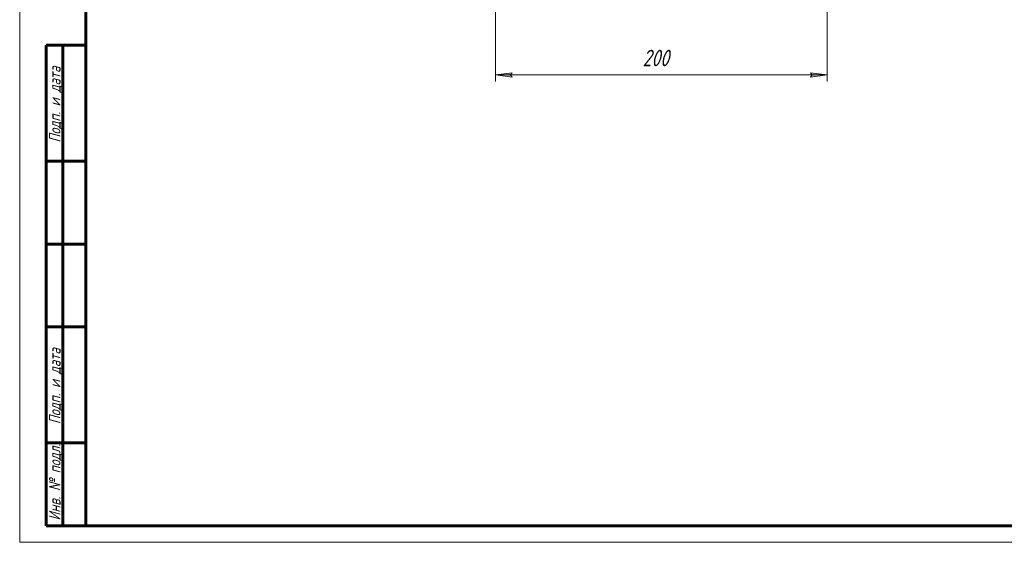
# Model space of a CAD drawing. Header units: millimetres. Extents: x 0 to 594, y 0 to 420.
# Tile 1 of 7: x 0 to 297, y 0 to 158. Entities that reach past the tile are written whole.
import ezdxf

# ---------------------------------------------------------------- set-up
doc = ezdxf.new("R2010")
doc.units = ezdxf.units.MM
doc.linetypes.add('K5LT_BASIC', pattern=[0])
doc.linetypes.add('K5LT_THIN', pattern=[0])
doc.layers.add('Системный слой', color=7, linetype='Continuous')
doc.layers.add('Системный слой (1)', color=7, linetype='Continuous', true_color=0x6c6c6c)
doc.styles.add('KDIMTEXTSTYLE', font='txt', dxfattribs={"width": 0.96, "oblique": 15, "height": 5})
doc.styles.add('KTEXTSTYLE', font='txt', dxfattribs={"width": 0.96, "height": 5})
doc.dimstyles.new('KDIMSTYLE (0.50)', dxfattribs={"dimtxt": 5, "dimasz": 1, "dimexe": 2, "dimexo": 0, "dimgap": 1, "dimtad": 1, "dimlfac": 2, "dimtxsty": 'KDIMTEXTSTYLE', "dimsah": 1, "dimcen": 0, "dimdle": 1, "dimadec": 0, "dimazin": 0, "dimtfac": 0.667, "dimtmove": 0, "dimatfit": 3, "dimfxl": 1, "dimtvp": 1, "dimtolj": 1, "dimtzin": 0, "dimarcsym": 0})

# ---------------------------------------------------------------- blocks, each defined once
blk = doc.blocks.new('D0')
at = {"layer": 'Системный слой (1)'}
for points in [[(148.55, 140.4), (148.05, 141.06), (148.55, 141.72), (143.55, 141.06)], [(243.55, 141.06), (238.55, 141.72), (239.05, 141.06), (238.55, 140.4)]]:
    blk.add_hatch(color=7, dxfattribs=at).paths.add_polyline_path(points)
at = {"layer": 'Системный слой (1)', "color": 7, "linetype": 'K5LT_THIN', "lineweight": 18, "true_color": 0xffffff}
for p, q in [((243.55, 179.17), (243.55, 139.06)), ((143.55, 176.92), (143.55, 139.06)), ((143.55, 141.06), (148.55, 141.72)), ((148.55, 140.4), (143.55, 141.06)), ((148.55, 141.72), (148.05, 141.06)), ((148.05, 141.06), (148.55, 140.4)), ((239.05, 141.06), (238.55, 141.72)), ((238.55, 141.72), (243.55, 141.06)), ((243.55, 141.06), (238.55, 140.4)), ((238.55, 140.4), (239.05, 141.06))]:
    blk.add_line(p, q, dxfattribs=at)
blk.add_wipeout([(187.87, 142.06), (187.87, 149.44), (198.76, 149.44), (198.76, 142.06)]).dxf.layer = 'Системный слой (1)'
blk.add_line((143.55, 141.06), (243.55, 141.06), dxfattribs=at)
at = {"layer": 'Системный слой (1)', "color": 7, "insert": (187.87, 148.65), "char_height": 5, "attachment_point": 1, "style": 'KTEXTSTYLE'}
blk.add_mtext('\\fArial|b0|c204|p34;\\H5.0;\\W1.000;\\Q15;\\fGOST Type AU|b0|i0|c204|p34;\\Q15;\\W0.960;200', dxfattribs=at)
blk = doc.blocks.new('KDIMARROW_01')
at = {"layer": 'Системный слой'}
blk.add_hatch(color=0, dxfattribs=at).paths.add_polyline_path([(-5, -0.66), (0, 0), (-5, 0.66), (-4.5, 0)])
at = {"layer": 'Системный слой', "color": 0, "linetype": 'K5LT_THIN', "lineweight": 18}
for p, q in [((-4.5, 0), (-5, 0.66)), ((-5, 0.66), (0, 0)), ((0, 0), (-5, -0.66)), ((-5, -0.66), (-4.5, 0))]:
    blk.add_line(p, q, dxfattribs=at)
at = {"layer": 'Системный слой (1)', "color": 0, "linetype": 'K5LT_THIN', "lineweight": 18}
blk.add_line((193.55, 198.17), (193.05, 198.17), dxfattribs=at)
blk = doc.blocks.new('U32')
at = {"color": 7, "linetype": 'K5LT_THIN', "lineweight": 18, "true_color": 0xffffff}
for p, q in [((0, 0), (0, 420)), ((594, 0), (0, 0))]:
    blk.add_line(p, q, dxfattribs=at)
at = {"color": 143, "linetype": 'K5LT_BASIC', "lineweight": 60, "true_color": 0x33acca}
for p, q in [((20, 5), (20, 415)), ((8, 5), (8, 150)), ((20, 150), (8, 150)), ((13, 5), (13, 150)), ((20, 115), (8, 115)), ((20, 90), (8, 90)), ((20, 65), (8, 65)), ((20, 30), (8, 30)), ((20, 5), (8, 5)), ((589, 5), (20, 5))]:
    blk.add_line(p, q, dxfattribs=at)
at = {"color": 7, "char_height": 3.5, "attachment_point": 1, "rotation": 90, "style": 'KTEXTSTYLE'}
for s, insert in [('\\fArial|b0|c204|p34;\\H5.0;\\W1.000;\\Q15;\\fGOST Type AU|b0|i0|c204|p34;\\Q15;\\W0.960;\\H3.50;Подп. и дата', (8.82, 120.66)), ('\\fArial|b0|c204|p34;\\H5.0;\\W1.000;\\Q15;\\fGOST Type AU|b0|i0|c204|p34;\\Q15;\\W0.960;\\H3.50;Подп. и дата', (8.82, 35.66)), ('\\fArial|b0|c204|p34;\\H5.0;\\W1.000;\\Q15;\\fGOST Type AU|b0|i0|c204|p34;\\Q15;\\W0.960;\\H3.50;Инв. № подл.', (8.82, 6.57))]:
    blk.add_mtext(s, dxfattribs=dict(at, insert=insert))

msp = doc.modelspace()

# ---------------------------------------------------------------- dimensions: what is measured, and where the dimension line sits
at = {"layer": 'Системный слой (1)', "color": 7}
dim = msp.add_linear_dim(base=(143.546, 141.0623), p1=(243.546, 179.1733), p2=(143.546, 176.9233), dimstyle='KDIMSTYLE (0.50)', override={"dimexo": 0, "dimpost": '\\fGOST Type AU|b0|c204|p34;\\H5.0;\\W0.960;\\Q15;<>', "dimblk1": 'KDIMARROW_01', "dimblk2": 'KDIMARROW_01', "dimse1": 0, "dimse2": 0, "dimclrt": 7, "dimtol": 1, "dimtp": 0, "dimtm": 0, "dimtdec": 5, "dimtolj": 1}, dxfattribs=at)
dim.commit()
dim.dimension.update_dxf_attribs({"geometry": 'D0', "text_midpoint": (193.546, 141.0623), "dimtype": 160})

# ---------------------------------------------------------------- next in the draw order: block references
msp.add_blockref('U32', (0, 0))

doc.saveas('drawing.dxf')
